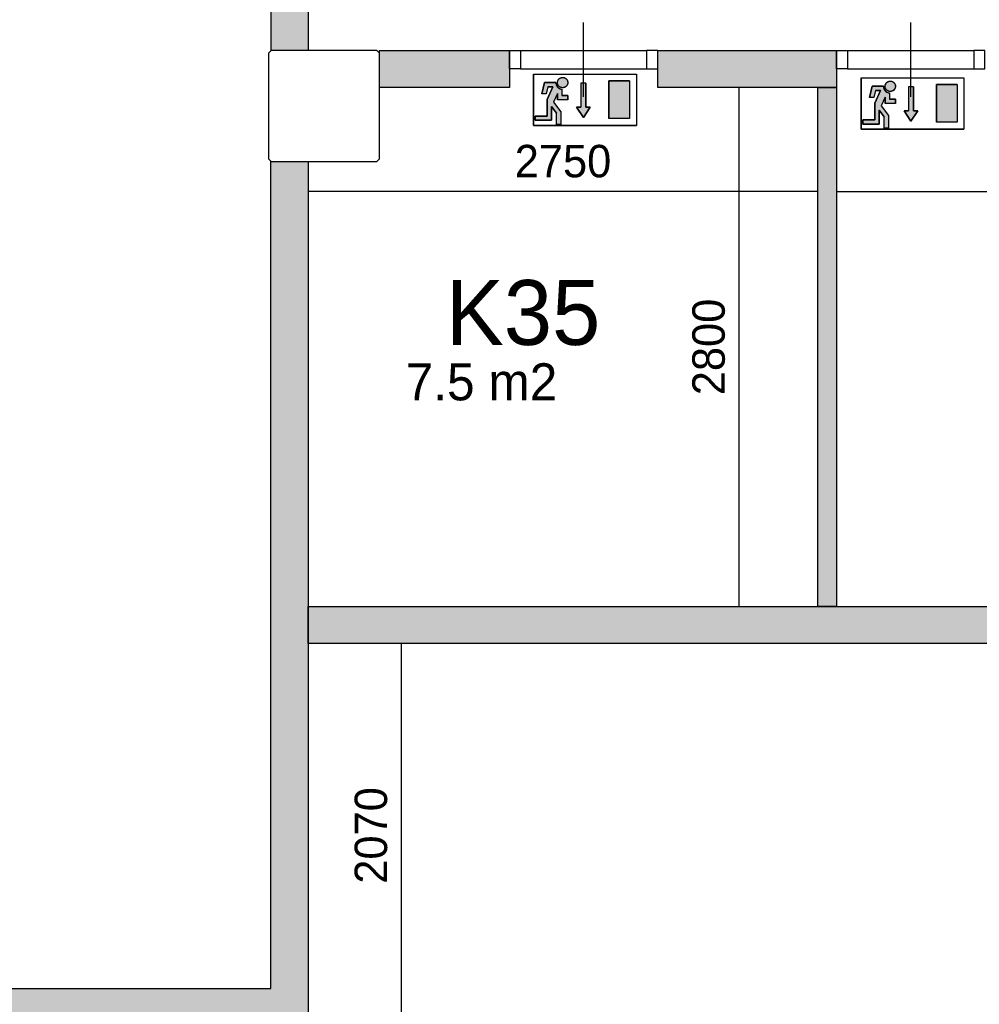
# Model space of a CAD drawing. Extents: x 319440 to 414317, y 3650 to 109188.
# Tile 37 of 46: x 363415 to 368591, y 80973 to 86284. Entities that reach past the tile are written whole.
import ezdxf

# ---------------------------------------------------------------- set-up
doc = ezdxf.new("R2010")
doc.units = 0
doc.header["$MEASUREMENT"] = 0
doc.header["$PDMODE"] = 35
doc.header["$PDSIZE"] = -0.5
doc.layers.get('0').update_dxf_attribs({"linetype": 'CONTINUOUS'})
doc.layers.get('DEFPOINTS').update_dxf_attribs({"linetype": 'CONTINUOUS'})
for name, color, linetype in [('AA$1A---_ARCEER', 252, 'CONTINUOUS'), ('AL22----_BINNENWAND', 252, 'CONTINUOUS'), ('AL32----_BINNENKOZIJN', 252, 'CONTINUOUS'), ('AM$1A---_MAATVOERING', 252, 'CONTINUOUS'), ('Betonpalen', 252, 'CONTINUOUS'), ('Brandweer', 252, 'CONTINUOUS'), ('LAYER01', 252, 'CONTINUOUS'), ('M2', 252, 'CONTINUOUS')]:
    doc.layers.add(name, color=color, linetype=linetype)
doc.styles.add('B-01', font='b-gbp')
doc.dimstyles.new('BBA_STAND', dxfattribs={"dimtxt": 175, "dimasz": 1, "dimexe": 1, "dimexo": 0.001, "dimgap": 75, "dimtad": 1, "dimdec": 0, "dimzin": 0, "dimdsep": 46, "dimtxsty": 'B-01', "dimblk": 'NONE', "dimblk1": 'NONE', "dimblk2": 'PIJL1', "dimcen": 1, "dimse1": 1, "dimse2": 1, "dimclrd": 256, "dimclre": 1, "dimclrt": 256, "dimadec": 0, "dimazin": 0, "dimtfac": 1, "dimtdec": 0, "dimtmove": 0, "dimatfit": 0, "dimldrblk": 'PIJL1', "dimfxl": 1, "dimtolj": 1, "dimtzin": 0, "dimarcsym": 0})

# ---------------------------------------------------------------- blocks, each defined once
blk = doc.blocks.new('*D53')
at = {"layer": 'AM$1A---_MAATVOERING', "lineweight": -2, "transparency": 16777216}
blk.add_line((367820.4, 85358), (371420.5, 85358), dxfattribs=at)
at = {"layer": 'DEFPOINTS', "color": 0, "transparency": 16777216}
for p in [(371420.5, 85358), (367820.4, 85352), (371420.5, 85353.3)]:
    blk.add_point(p, dxfattribs=at)
at = {"layer": 'AM$1A---_MAATVOERING', "transparency": 16777216, "insert": (369620.4, 85520.5), "char_height": 175, "attachment_point": 5, "style": 'B-01'}
blk.add_mtext('\\A1;3600', dxfattribs=at)
blk = doc.blocks.new('_None')
blk = doc.blocks.new('PIJL1')
at = {"color": 1, "linetype": 'ByBlock'}
blk.add_line((0, 82.6), (0, -82.6), dxfattribs=at)
blk.add_solid([(-100, 16.7), (-100, -16.7), (0, 0)], dxfattribs=at)
blk = doc.blocks.new('*D54')
at = {"layer": 'AM$1A---_MAATVOERING', "lineweight": -2, "transparency": 16777216}
blk.add_line((367294, 85919), (367294, 83119), dxfattribs=at)
at = {"layer": 'DEFPOINTS', "color": 0, "transparency": 16777216}
for p in [(367338.4, 85919), (367294, 83119), (367338.4, 83119)]:
    blk.add_point(p, dxfattribs=at)
at = {"layer": 'AM$1A---_MAATVOERING', "transparency": 16777216, "insert": (367131.5, 84519), "char_height": 175, "attachment_point": 5, "rotation": 90, "style": 'B-01'}
blk.add_mtext('\\A1;2800', dxfattribs=at)
blk = doc.blocks.new('*D55')
at = {"layer": 'AM$1A---_MAATVOERING', "lineweight": -2, "transparency": 16777216}
blk.add_line((367720.4, 85358), (364970.4, 85358), dxfattribs=at)
at = {"layer": 'DEFPOINTS', "color": 0, "transparency": 16777216}
for p in [(364970.4, 85358), (364970.4, 83001), (367720.4, 83001)]:
    blk.add_point(p, dxfattribs=at)
at = {"layer": 'AM$1A---_MAATVOERING', "transparency": 16777216, "insert": (366345.4, 85520.5), "char_height": 175, "attachment_point": 5, "style": 'B-01'}
blk.add_mtext('\\A1;2750', dxfattribs=at)
blk = doc.blocks.new('*D65')
at = {"layer": 'AM$1A---_MAATVOERING', "lineweight": -2, "transparency": 16777216}
blk.add_line((365473, 82919), (365473, 80849), dxfattribs=at)
at = {"layer": 'DEFPOINTS', "color": 0, "transparency": 16777216}
for p in [(364970.4, 82919), (364970.4, 80849), (365473, 80849)]:
    blk.add_point(p, dxfattribs=at)
at = {"layer": 'AM$1A---_MAATVOERING', "transparency": 16777216, "insert": (365310.5, 81884), "char_height": 175, "attachment_point": 5, "rotation": 90, "style": 'B-01'}
blk.add_mtext('\\A1;2070', dxfattribs=at)

msp = doc.modelspace()

# ---------------------------------------------------------------- hatches: boundary and pattern name
at = {"layer": 'AA$1A---_ARCEER'}
msp.add_hatch(color=256, dxfattribs=at).paths.add_polyline_path([(364970.4, 80849), (364970.4, 81719), (364770.4, 81719), (364770.4, 81059), (359370.4, 81059), (359370.4, 88599), (361370.4, 88599), (361370.4, 88809), (359160.4, 88809), (359160.4, 80849), (359260.4, 80849)])
at = {"layer": 'AM$1A---_MAATVOERING'}
for points in [[(364971.3, 86119), (364970.8, 89119), (365411.9, 89119), (365299.5, 89319), (364970.7, 89319), (364970.6, 90018.9), (364970.6, 90018.9), (364970.6, 90118.9), (364970.6, 90118.9), (364970.6, 90169), (364870.6, 90169), (364870.6, 90169), (364770.6, 90169), (364770.8, 89219), (364771.3, 86118.9)], [(366056.4, 85919), (366056.4, 86019), (366056.4, 86019), (366056.4, 86119), (365355.8, 86119), (365355.8, 86104.5), (365356.3, 86103.9), (365356.3, 85919)], [(367820.4, 85919), (367820.4, 86119), (366856.4, 86119), (366856.4, 85919)], [(367820.4, 83119), (367820.4, 85919), (367720.4, 85919), (367720.4, 83119)], [(364970.4, 81719), (364970.4, 85518.9), (364770.4, 85518.9), (364770.4, 81719)], [(373120.4, 82919), (373120.4, 83119), (364970.4, 83119), (364970.4, 82919)]]:
    msp.add_hatch(color=256, dxfattribs=at).paths.add_polyline_path(points)
at = {"layer": 'Brandweer'}
h = msp.add_hatch(color=256, dxfattribs=at)
h.paths.add_polyline_path([(366315.5, 85886.3), (366315.5, 85852.7), (366371, 85852.7), (366371, 85875.8), (366338.6, 85875.8), (366338.6, 85909), (366335.7, 85909.9), (366333.6, 85910.4), (366331.3, 85911.1), (366329, 85912), (366326.8, 85913), (366324.9, 85914.1), (366323, 85915.2), (366322.1, 85915.9), (366321, 85916.7), (366319.9, 85917.6), (366318.7, 85918.6), (366317.8, 85919.6), (366316.7, 85920.6), (366315.2, 85922.3), (366313.9, 85924), (366312.6, 85926), (366311.3, 85928.2), (366310.9, 85929.1), (366310.5, 85929.9), (366310, 85930.9), (366309.6, 85932), (366308.8, 85934.1), (366308.5, 85935.2), (366308.1, 85936.6), (366307.7, 85938.7), (366307.6, 85939.4), (366307.6, 85939.5), (366307.6, 85939.3), (366307.6, 85939.4), (366307.4, 85940.7), (366307.2, 85942.9), (366307.1, 85945.2), (366246.1, 85945.2), (366231.1, 85885.1), (366254.9, 85885.1), (366264.2, 85922.1), (366291.1, 85922.1), (366260, 85853.6), (366260, 85764.9), (366195.2, 85764.9), (366195.2, 85741.7), (366283.1, 85741.7), (366283.1, 85815.7), (366310.8, 85780), (366310.8, 85718.6), (366334, 85718.6), (366334, 85788), (366294.1, 85839.2)])
h.paths.add_polyline_path([(366369.4, 85954.2), (366369.4, 85954.4), (366367.6, 85958.5), (366367.4, 85958.7), (366365.2, 85962.1), (366365.1, 85962.3), (366362.1, 85965.5), (366362, 85965.6), (366360, 85967.3), (366359.9, 85967.4), (366357.4, 85969.1), (366357.2, 85969.2), (366355.3, 85970.2), (366355.2, 85970.2), (366351.1, 85971.8), (366351.1, 85971.8), (366344.9, 85972.9), (366344.8, 85972.9), (366337.6, 85972.4), (366337.5, 85972.3), (366332, 85970.5), (366331.8, 85970.5), (366328, 85968.4), (366327.9, 85968.4), (366324.3, 85965.5), (366324.1, 85965.3), (366321.9, 85963), (366321.9, 85962.9), (366319.2, 85959.1), (366319.1, 85959), (366316.9, 85954), (366316.9, 85953.8), (366315.8, 85949.3), (366315.5, 85946.5), (366315.5, 85946.5), (366315.7, 85942), (366315.7, 85941.8), (366316.1, 85939.2), (366316.2, 85939.1), (366317.4, 85935), (366317.5, 85934.8), (366319, 85931.7), (366319.1, 85931.5), (366321.7, 85927.7), (366325, 85924.3), (366325.1, 85924.2), (366328.1, 85921.9), (366328.3, 85921.8), (366331.5, 85920.1), (366331.6, 85920), (366335.7, 85918.5), (366335.8, 85918.5), (366341.8, 85917.5), (366341.8, 85917.5), (366348.5, 85918), (366348.5, 85918), (366352.8, 85919.2), (366352.9, 85919.2), (366357.2, 85921.2), (366357.3, 85921.3), (366360, 85923.1), (366360.1, 85923.2), (366364.4, 85927.3), (366364.5, 85927.4), (366367.4, 85931.6), (366367.5, 85931.8), (366369, 85935), (366369.1, 85935.2), (366370.6, 85940.7), (366370.6, 85940.9), (366370.9, 85944.2), (366370.9, 85944.5), (366370.8, 85948.4), (366370.7, 85948.7)])
h.paths.add_polyline_path([(366492.1, 85812.8), (366468.9, 85812.8), (366468.9, 85942.3), (366441.2, 85942.3), (366441.2, 85812.8), (366418.1, 85812.8), (366455.1, 85757.3)])
h.paths.add_polyline_path([(366703.9, 85954.4), (366592.9, 85954.4), (366592.9, 85751), (366703.9, 85751)])
h = msp.add_hatch(color=256, dxfattribs=at)
h.paths.add_polyline_path([(368105.6, 85889), (368102.7, 85889.9), (368100.6, 85890.4), (368098.3, 85891.1), (368096, 85892), (368093.8, 85893), (368091.9, 85894.1), (368090, 85895.2), (368089.1, 85895.9), (368088, 85896.7), (368086.9, 85897.6), (368085.7, 85898.6), (368084.8, 85899.6), (368083.7, 85900.6), (368082.2, 85902.3), (368080.9, 85904), (368079.6, 85906), (368078.3, 85908.2), (368077.9, 85909.1), (368077.5, 85909.9), (368077, 85910.9), (368076.6, 85912), (368075.8, 85914.1), (368075.5, 85915.2), (368075.1, 85916.6), (368074.7, 85918.7), (368074.6, 85919.4), (368074.6, 85919.5), (368074.6, 85919.3), (368074.6, 85919.4), (368074.4, 85920.7), (368074.2, 85922.9), (368074.1, 85925.2), (368013.1, 85925.2), (367998.1, 85865.1), (368021.9, 85865.1), (368031.2, 85902.1), (368058.1, 85902.1), (368027, 85833.6), (368027, 85744.9), (367962.2, 85744.9), (367962.2, 85721.7), (368050.1, 85721.7), (368050.1, 85795.7), (368077.8, 85760), (368077.8, 85698.6), (368101, 85698.6), (368101, 85768), (368061.1, 85819.2), (368082.5, 85866.3), (368082.5, 85832.7), (368138, 85832.7), (368138, 85855.8), (368105.6, 85855.8)])
h.paths.add_polyline_path([(368136.4, 85934.2), (368136.4, 85934.4), (368134.6, 85938.5), (368134.4, 85938.7), (368132.2, 85942.1), (368132.1, 85942.3), (368129.1, 85945.5), (368129, 85945.6), (368127, 85947.3), (368126.9, 85947.4), (368124.4, 85949.1), (368124.2, 85949.2), (368122.3, 85950.2), (368122.2, 85950.2), (368118.1, 85951.8), (368118.1, 85951.8), (368111.9, 85952.9), (368111.8, 85952.9), (368104.6, 85952.4), (368104.5, 85952.3), (368099, 85950.5), (368098.8, 85950.5), (368095, 85948.4), (368094.9, 85948.4), (368091.3, 85945.5), (368091.1, 85945.3), (368088.9, 85943), (368088.9, 85942.9), (368086.2, 85939.1), (368086.1, 85939), (368083.9, 85934), (368083.9, 85933.8), (368082.8, 85929.3), (368082.5, 85926.5), (368082.5, 85926.5), (368082.7, 85922), (368082.7, 85921.8), (368083.1, 85919.2), (368083.2, 85919.1), (368084.4, 85915), (368084.5, 85914.8), (368086, 85911.7), (368086.1, 85911.5), (368088.7, 85907.7), (368092, 85904.3), (368092.1, 85904.2), (368095.1, 85901.9), (368095.3, 85901.8), (368098.5, 85900.1), (368098.6, 85900), (368102.7, 85898.5), (368102.8, 85898.5), (368108.8, 85897.5), (368108.8, 85897.5), (368115.5, 85898), (368115.5, 85898), (368119.8, 85899.2), (368119.9, 85899.2), (368124.2, 85901.2), (368124.3, 85901.3), (368127, 85903.1), (368127.1, 85903.2), (368131.4, 85907.3), (368131.5, 85907.4), (368134.4, 85911.6), (368134.5, 85911.8), (368136, 85915), (368136.1, 85915.2), (368137.6, 85920.7), (368137.6, 85920.9), (368137.9, 85924.2), (368137.9, 85924.5), (368137.8, 85928.4), (368137.7, 85928.7)])
h.paths.add_polyline_path([(368235.9, 85922.3), (368208.2, 85922.3), (368208.2, 85792.8), (368185.1, 85792.8), (368222.1, 85737.3), (368259.1, 85792.8), (368235.9, 85792.8)])
h.paths.add_polyline_path([(368470.9, 85934.4), (368359.9, 85934.4), (368359.9, 85731), (368470.9, 85731)])

# ---------------------------------------------------------------- linework, layer by layer
at = {"layer": 'AL22----_BINNENWAND'}
for points in [[(364771.3, 86118.9), (364770.8, 89219)], [(364970.8, 89119), (364971.3, 86119)], [(364971.3, 86119), (364771.3, 86118.9)], [(365355.8, 86119), (366056.4, 86119)], [(365355.8, 85919), (365355.8, 86119)], [(366056.4, 86119), (366056.4, 85919)], [(366856.4, 86119), (367820.4, 86119)], [(366856.4, 85919), (366856.4, 86119)], [(367820.4, 86119), (367820.4, 85919)], [(366056.4, 85919), (365356.3, 85919)], [(367820.4, 85919), (366856.4, 85919)], [(367720.4, 83119), (367720.4, 85919)], [(367720.4, 85919), (367820.4, 85919)], [(367820.4, 85919), (367820.4, 83119)], [(364770.4, 81719), (364770.4, 85519)], [(364770.4, 85519), (364970.4, 85519)], [(364970.4, 85519), (364970.4, 81719)], [(364970.4, 83119), (373120.4, 83119)], [(364970.4, 82919), (364970.4, 83119)], [(367820.4, 83119), (367720.4, 83119)], [(373120.4, 82919), (364970.4, 82919)], [(364770.4, 81059), (364770.4, 81719)], [(364970.4, 81719), (364970.4, 80849)], [(359370.4, 81059), (364770.4, 81059)]]:
    msp.add_lwpolyline(points, dxfattribs=at)
at = {"layer": 'AL32----_BINNENKOZIJN'}
for points in [[(366456.5, 85869), (366456.5, 86069), (366456.5, 86269)], [(368220.5, 85869), (368220.5, 86069), (368220.5, 86269)], [(366116.4, 86119), (366796.6, 86119)], [(367880.4, 86119), (368560.6, 86119)], [(366116.4, 86019), (366796.6, 86019.3)], [(367880.4, 86019), (368560.6, 86019.3)]]:
    msp.add_lwpolyline(points, dxfattribs=at)
for points in [[(366056.4, 86119), (366116.4, 86119), (366116.4, 86019), (366056.4, 86019)], [(366856.4, 86119), (366796.6, 86119), (366796.6, 86019.3), (366856.4, 86019.3)], [(367820.4, 86119), (367880.4, 86119), (367880.4, 86019), (367820.4, 86019)], [(368620.4, 86119), (368560.6, 86119), (368560.6, 86019.3), (368620.4, 86019.3)]]:
    msp.add_lwpolyline(points, close=True, dxfattribs=at)
at = {"layer": 'Betonpalen'}
msp.add_lwpolyline([(364771.3, 85518.9), (365341.3, 85518.9), (365356.3, 85533.9), (365356.3, 86103.9), (365341.3, 86118.9), (364771.3, 86118.9), (364756.3, 86103.9), (364756.3, 85533.9)], close=True, dxfattribs=at)
at = {"layer": 'Brandweer'}
for p, q in [((366186, 85991.4, 2600), (366740.9, 85991.4, 2600)), ((366186, 85991.4, 2600), (366186, 85714, 2600)), ((366246.1, 85945.2, 2600), (366231.1, 85885.1, 2600)), ((366307.1, 85945.2, 2600), (366246.1, 85945.2, 2600)), ((366441.2, 85942.3, 2600), (366441.2, 85812.8, 2600)), ((366468.9, 85942.3, 2600), (366468.9, 85812.8, 2600)), ((366592.9, 85954.4, 2600), (366592.9, 85751, 2600)), ((366703.9, 85954.4, 2600), (366592.9, 85954.4, 2600)), ((366703.9, 85954.4, 2600), (366703.9, 85751, 2600)), ((366740.9, 85991.4, 2600), (366740.9, 85714, 2600)), ((367953, 85971.4, 2600), (368507.9, 85971.4, 2600)), ((367953, 85971.4, 2600), (367953, 85694, 2600)), ((368507.9, 85971.4, 2600), (368507.9, 85694, 2600)), ((366264.2, 85922.1, 2600), (366254.9, 85885.1, 2600)), ((366291.1, 85922.1, 2600), (366260, 85853.6, 2600)), ((366264.2, 85922.1, 2600), (366291.1, 85922.1, 2600)), ((366315.5, 85886.3, 2600), (366294.1, 85839.2, 2600)), ((366315.5, 85886.3, 2600), (366315.5, 85852.7, 2600)), ((366338.6, 85909.4, 2600), (366338.6, 85875.8, 2600)), ((368013.1, 85925.2, 2600), (367998.1, 85865.1, 2600)), ((368074.1, 85925.2, 2600), (368013.1, 85925.2, 2600)), ((368031.2, 85902.1, 2600), (368021.9, 85865.1, 2600)), ((368058.1, 85902.1, 2600), (368027, 85833.6, 2600)), ((368031.2, 85902.1, 2600), (368058.1, 85902.1, 2600)), ((368105.6, 85889.4, 2600), (368105.6, 85855.8, 2600)), ((368208.2, 85922.3, 2600), (368208.2, 85792.8, 2600)), ((368235.9, 85922.3, 2600), (368235.9, 85792.8, 2600)), ((368359.9, 85934.4, 2600), (368359.9, 85731, 2600)), ((368470.9, 85934.4, 2600), (368359.9, 85934.4, 2600)), ((368470.9, 85934.4, 2600), (368470.9, 85731, 2600)), ((366254.9, 85885.1, 2600), (366231.1, 85885.1, 2600)), ((366260, 85853.6, 2600), (366260, 85764.9, 2600)), ((366294, 85839.4, 2600), (366334, 85788, 2600)), ((366371, 85852.7, 2600), (366315.5, 85852.7, 2600)), ((366371, 85875.8, 2600), (366338.6, 85875.8, 2600)), ((366371, 85852.7, 2600), (366371, 85875.8, 2600)), ((368021.9, 85865.1, 2600), (367998.1, 85865.1, 2600)), ((368027, 85833.6, 2600), (368027, 85744.9, 2600)), ((368082.5, 85866.3, 2600), (368061.1, 85819.2, 2600)), ((368082.5, 85866.3, 2600), (368082.5, 85832.7, 2600)), ((368138, 85832.7, 2600), (368082.5, 85832.7, 2600)), ((368138, 85855.8, 2600), (368105.6, 85855.8, 2600)), ((368138, 85832.7, 2600), (368138, 85855.8, 2600)), ((366283.1, 85815.7, 2600), (366310.8, 85780, 2600)), ((366283.1, 85741.7, 2600), (366283.1, 85815.7, 2600)), ((366310.8, 85718.6, 2600), (366310.8, 85780, 2600)), ((366334, 85788, 2600), (366334, 85718.6, 2600)), ((366455.1, 85757.3, 2600), (366418.1, 85812.8, 2600)), ((366418.1, 85812.8, 2600), (366441.2, 85812.8, 2600)), ((366492.1, 85812.8, 2600), (366455.1, 85757.3, 2600)), ((366468.9, 85812.8, 2600), (366492.1, 85812.8, 2600)), ((368050.1, 85795.7, 2600), (368077.8, 85760, 2600)), ((368050.1, 85721.7, 2600), (368050.1, 85795.7, 2600)), ((368061, 85819.4, 2600), (368101, 85768, 2600)), ((368222.1, 85737.3, 2600), (368185.1, 85792.8, 2600)), ((368185.1, 85792.8, 2600), (368208.2, 85792.8, 2600)), ((368259.1, 85792.8, 2600), (368222.1, 85737.3, 2600)), ((368235.9, 85792.8, 2600), (368259.1, 85792.8, 2600)), ((366260, 85764.9, 2600), (366195.2, 85764.9, 2600)), ((366195.2, 85764.9, 2600), (366195.2, 85741.7, 2600)), ((366195.2, 85741.7, 2600), (366283.1, 85741.7, 2600)), ((366703.9, 85751, 2600), (366592.9, 85751, 2600)), ((368027, 85744.9, 2600), (367962.2, 85744.9, 2600)), ((367962.2, 85744.9, 2600), (367962.2, 85721.7, 2600)), ((368077.8, 85698.6, 2600), (368077.8, 85760, 2600)), ((368101, 85768, 2600), (368101, 85698.6, 2600)), ((368470.9, 85731, 2600), (368359.9, 85731, 2600)), ((366186, 85714, 2600), (366740.9, 85714, 2600)), ((366334, 85718.6, 2600), (366310.8, 85718.6, 2600)), ((367953, 85694, 2600), (368507.9, 85694, 2600)), ((367962.2, 85721.7, 2600), (368050.1, 85721.7, 2600)), ((368101, 85698.6, 2600), (368077.8, 85698.6, 2600))]:
    msp.add_line(p, q, dxfattribs=at)
at = {"layer": 'Brandweer', "elevation": 2600}
for points in [[(366186, 85714), (366186, 85991.4), (366740.9, 85991.4), (366740.9, 85714), (366186, 85714)], [(366195.2, 85741.7), (366195.2, 85764.9), (366260, 85764.9), (366260, 85853.6), (366291.1, 85922.1), (366264.2, 85922.1), (366254.9, 85885.1), (366231.1, 85885.1), (366246.1, 85945.2), (366307.1, 85945.2), (366307.6, 85939.4), (366308.1, 85936.9), (366308.8, 85934.3), (366309.8, 85931.6), (366311.4, 85928.1), (366313, 85925.4), (366314.3, 85923.5), (366316.3, 85921.2), (366318.1, 85919.3), (366320.9, 85916.8), (366323.6, 85914.9), (366326.6, 85913.1), (366329.6, 85911.8), (366333.7, 85910.4), (366336.6, 85909.7), (366338.6, 85909), (366338.6, 85875.8), (366371, 85875.8), (366371, 85852.7), (366315.5, 85852.7), (366315.5, 85886.3), (366294.1, 85839.2), (366334, 85788), (366334, 85718.6), (366310.8, 85718.6), (366310.8, 85780), (366283.1, 85815.7), (366283.1, 85741.7), (366195.2, 85741.7)], [(366307.1, 85945.2), (366307.1, 85944.8), (366307.1, 85944.4), (366307.1, 85944), (366307.1, 85943.6), (366307.2, 85943.2), (366307.2, 85942.8), (366307.2, 85942.4), (366307.2, 85941.9), (366307.3, 85941.5), (366307.3, 85941.1), (366307.4, 85940.7), (366307.4, 85940.3), (366307.5, 85939.9), (366307.6, 85939.5), (366307.6, 85939.1), (366307.7, 85938.7), (366307.8, 85938.3), (366307.8, 85937.9), (366307.9, 85937.5), (366308, 85937.1), (366308.1, 85936.7), (366308.2, 85936.3), (366308.3, 85935.9), (366308.4, 85935.6), (366308.5, 85935.2), (366308.6, 85934.8), (366308.8, 85934.4), (366308.9, 85934), (366309, 85933.6), (366309.1, 85933.2), (366309.3, 85932.8), (366309.4, 85932.5), (366309.6, 85932.1), (366309.7, 85931.7), (366309.9, 85931.3), (366310, 85930.9), (366310.2, 85930.6), (366310.4, 85930.2), (366310.5, 85929.8), (366310.7, 85929.5), (366310.9, 85929.1), (366311.1, 85928.7), (366311.3, 85928.4), (366311.4, 85928), (366311.6, 85927.7), (366311.8, 85927.3), (366312, 85927), (366312.3, 85926.6), (366312.5, 85926.3), (366312.7, 85925.9), (366312.9, 85925.6), (366313.1, 85925.2), (366313.4, 85924.9), (366313.6, 85924.6), (366313.8, 85924.2), (366314.1, 85923.9), (366314.3, 85923.6), (366314.5, 85923.2), (366314.8, 85922.9), (366315, 85922.6), (366315.3, 85922.3), (366315.6, 85922), (366315.8, 85921.7), (366316.1, 85921.4), (366316.4, 85921), (366316.6, 85920.8), (366316.9, 85920.4), (366317.2, 85920.2), (366317.5, 85919.9), (366317.8, 85919.6), (366318.1, 85919.3), (366318.3, 85919), (366318.6, 85918.7), (366318.9, 85918.5), (366319.2, 85918.2), (366319.6, 85917.9), (366319.9, 85917.6), (366320.2, 85917.4), (366320.5, 85917.1), (366320.8, 85916.9), (366321.1, 85916.6), (366321.5, 85916.4), (366321.8, 85916.1), (366322.1, 85915.9), (366322.4, 85915.7), (366322.8, 85915.4), (366323.1, 85915.2), (366323.4, 85915), (366323.8, 85914.8), (366324.1, 85914.5), (366324.5, 85914.3), (366324.8, 85914.1), (366325.2, 85913.9), (366325.5, 85913.7), (366325.9, 85913.5), (366326.3, 85913.3), (366326.6, 85913.1), (366327, 85912.9), (366327.3, 85912.8), (366327.7, 85912.6), (366328.1, 85912.4), (366328.4, 85912.2), (366328.8, 85912.1), (366329.2, 85911.9), (366329.6, 85911.8), (366329.9, 85911.6), (366330.3, 85911.5), (366330.7, 85911.3), (366331.1, 85911.2), (366331.5, 85911), (366331.9, 85910.9), (366332.2, 85910.8), (366332.6, 85910.7), (366333, 85910.6), (366333.4, 85910.4), (366333.8, 85910.3), (366334.2, 85910.2), (366334.6, 85910.1), (366335, 85910), (366335.4, 85909.9), (366335.8, 85909.9), (366336.2, 85909.8), (366336.6, 85909.7), (366337, 85909.6), (366337.4, 85909.6), (366337.8, 85909.5), (366338.2, 85909.4), (366338.6, 85909.4)], [(366362.8, 85964.8), (366363.8, 85963.8), (366364.7, 85962.8), (366365.5, 85961.7), (366366.3, 85960.6), (366367, 85959.5), (366367.7, 85958.3), (366368.3, 85957.1), (366368.8, 85955.8), (366369.3, 85954.5), (366369.8, 85953.3), (366370.1, 85951.9), (366370.4, 85950.6), (366370.7, 85949.3), (366370.8, 85947.9), (366370.9, 85946.6), (366371, 85945.2), (366370.9, 85943.8), (366370.8, 85942.5), (366370.7, 85941.1), (366370.4, 85939.8), (366370.1, 85938.5), (366369.8, 85937.1), (366369.3, 85935.9), (366368.8, 85934.6), (366368.3, 85933.3), (366367.7, 85932.1), (366367, 85930.9), (366366.3, 85929.8), (366365.5, 85928.7), (366364.7, 85927.6), (366363.8, 85926.6), (366362.8, 85925.6), (366361.8, 85924.6), (366360.8, 85923.8), (366359.7, 85922.9), (366358.6, 85922.1), (366357.5, 85921.4), (366356.3, 85920.7), (366355.1, 85920.1), (366353.8, 85919.6), (366352.6, 85919.1), (366351.3, 85918.7), (366350, 85918.3), (366348.6, 85918), (366347.3, 85917.8), (366345.9, 85917.6), (366344.6, 85917.5), (366343.2, 85917.5), (366341.9, 85917.5), (366340.5, 85917.6), (366339.1, 85917.8), (366337.8, 85918), (366336.5, 85918.3), (366335.2, 85918.7), (366333.9, 85919.1), (366332.6, 85919.6), (366331.4, 85920.1), (366330.1, 85920.7), (366328.9, 85921.4), (366327.8, 85922.1), (366326.7, 85922.9), (366325.6, 85923.8), (366324.6, 85924.6), (366323.6, 85925.6), (366322.7, 85926.6), (366321.8, 85927.6), (366320.9, 85928.7), (366320.1, 85929.8), (366319.4, 85930.9), (366318.7, 85932.1), (366318.1, 85933.3), (366317.6, 85934.6), (366317.1, 85935.9), (366316.7, 85937.1), (366316.3, 85938.5), (366316, 85939.8), (366315.8, 85941.1), (366315.6, 85942.5), (366315.5, 85943.8), (366315.5, 85945.2), (366315.5, 85946.6), (366315.6, 85947.9), (366315.8, 85949.3), (366316, 85950.6), (366316.3, 85951.9), (366316.7, 85953.3), (366317.1, 85954.5), (366317.6, 85955.8), (366318.1, 85957.1), (366318.7, 85958.3), (366319.4, 85959.5), (366320.1, 85960.6), (366320.9, 85961.7), (366321.8, 85962.8), (366322.7, 85963.8), (366323.6, 85964.8), (366324.6, 85965.8), (366325.6, 85966.6), (366326.7, 85967.5), (366327.8, 85968.3), (366329, 85969), (366330.1, 85969.7), (366331.4, 85970.3), (366332.6, 85970.8), (366333.9, 85971.3), (366335.2, 85971.7), (366336.5, 85972.1), (366337.8, 85972.4), (366339.1, 85972.6), (366340.5, 85972.8), (366341.9, 85972.9), (366343.2, 85972.9), (366344.6, 85972.9), (366345.9, 85972.8), (366347.3, 85972.6), (366348.6, 85972.4), (366350, 85972.1), (366351.3, 85971.7), (366352.6, 85971.3), (366353.8, 85970.8), (366355.1, 85970.3), (366356.3, 85969.7), (366357.5, 85969), (366358.6, 85968.3), (366359.7, 85967.5), (366360.8, 85966.6), (366361.8, 85965.8), (366362.8, 85964.8)], [(366315.8, 85949.3), (366316.9, 85953.9), (366319.2, 85959.1), (366321.9, 85962.9), (366324.2, 85965.4), (366328, 85968.4), (366331.9, 85970.5), (366337.5, 85972.4), (366344.9, 85972.9), (366351.1, 85971.8), (366355.2, 85970.2), (366357.3, 85969.1), (366359.9, 85967.3), (366362.1, 85965.5), (366365.2, 85962.2), (366367.5, 85958.6), (366369.4, 85954.3), (366370.8, 85948.6), (366370.9, 85944.3), (366370.6, 85940.8), (366369.1, 85935.2), (366367.5, 85931.7), (366364.5, 85927.4), (366360.1, 85923.2), (366357.3, 85921.3), (366352.9, 85919.2), (366348.5, 85918), (366341.8, 85917.5), (366335.7, 85918.5), (366331.5, 85920), (366328.2, 85921.9), (366325, 85924.2), (366321.7, 85927.7), (366319, 85931.6), (366317.5, 85934.9), (366316.1, 85939.1), (366315.7, 85941.9), (366315.5, 85946.5), (366315.8, 85949.3)], [(366468.9, 85942.3), (366441.2, 85942.3), (366441.2, 85812.8), (366418.1, 85812.8), (366455.1, 85757.3), (366492.1, 85812.8), (366468.9, 85812.8), (366468.9, 85942.3)], [(366592.9, 85751), (366592.9, 85954.4), (366703.9, 85954.4), (366703.9, 85751), (366592.9, 85751)], [(367953, 85694), (367953, 85971.4), (368507.9, 85971.4), (368507.9, 85694), (367953, 85694)], [(368129.8, 85944.8), (368130.8, 85943.8), (368131.7, 85942.8), (368132.5, 85941.7), (368133.3, 85940.6), (368134, 85939.5), (368134.7, 85938.3), (368135.3, 85937.1), (368135.8, 85935.8), (368136.3, 85934.5), (368136.8, 85933.3), (368137.1, 85931.9), (368137.4, 85930.6), (368137.7, 85929.3), (368137.8, 85927.9), (368137.9, 85926.6), (368138, 85925.2), (368137.9, 85923.8), (368137.8, 85922.5), (368137.7, 85921.1), (368137.4, 85919.8), (368137.1, 85918.5), (368136.8, 85917.1), (368136.3, 85915.9), (368135.8, 85914.6), (368135.3, 85913.3), (368134.7, 85912.1), (368134, 85910.9), (368133.3, 85909.8), (368132.5, 85908.7), (368131.7, 85907.6), (368130.8, 85906.6), (368129.8, 85905.6), (368128.8, 85904.6), (368127.8, 85903.8), (368126.7, 85902.9), (368125.6, 85902.1), (368124.5, 85901.4), (368123.3, 85900.7), (368122.1, 85900.1), (368120.8, 85899.6), (368119.6, 85899.1), (368118.3, 85898.7), (368117, 85898.3), (368115.6, 85898), (368114.3, 85897.8), (368112.9, 85897.6), (368111.6, 85897.5), (368110.2, 85897.5), (368108.9, 85897.5), (368107.5, 85897.6), (368106.1, 85897.8), (368104.8, 85898), (368103.5, 85898.3), (368102.2, 85898.7), (368100.9, 85899.1), (368099.6, 85899.6), (368098.4, 85900.1), (368097.1, 85900.7), (368095.9, 85901.4), (368094.8, 85902.1), (368093.7, 85902.9), (368092.6, 85903.8), (368091.6, 85904.6), (368090.6, 85905.6), (368089.7, 85906.6), (368088.8, 85907.6), (368087.9, 85908.7), (368087.1, 85909.8), (368086.4, 85910.9), (368085.7, 85912.1), (368085.1, 85913.3), (368084.6, 85914.6), (368084.1, 85915.9), (368083.7, 85917.1), (368083.3, 85918.5), (368083, 85919.8), (368082.8, 85921.1), (368082.6, 85922.5), (368082.5, 85923.8), (368082.5, 85925.2), (368082.5, 85926.6), (368082.6, 85927.9), (368082.8, 85929.3), (368083, 85930.6), (368083.3, 85931.9), (368083.7, 85933.3), (368084.1, 85934.5), (368084.6, 85935.8), (368085.1, 85937.1), (368085.7, 85938.3), (368086.4, 85939.5), (368087.1, 85940.6), (368087.9, 85941.7), (368088.8, 85942.8), (368089.7, 85943.8), (368090.6, 85944.8), (368091.6, 85945.8), (368092.6, 85946.6), (368093.7, 85947.5), (368094.8, 85948.3), (368096, 85949), (368097.1, 85949.7), (368098.4, 85950.3), (368099.6, 85950.8), (368100.9, 85951.3), (368102.2, 85951.7), (368103.5, 85952.1), (368104.8, 85952.4), (368106.1, 85952.6), (368107.5, 85952.8), (368108.9, 85952.9), (368110.2, 85952.9), (368111.6, 85952.9), (368112.9, 85952.8), (368114.3, 85952.6), (368115.6, 85952.4), (368117, 85952.1), (368118.3, 85951.7), (368119.6, 85951.3), (368120.8, 85950.8), (368122.1, 85950.3), (368123.3, 85949.7), (368124.5, 85949), (368125.6, 85948.3), (368126.7, 85947.5), (368127.8, 85946.6), (368128.8, 85945.8), (368129.8, 85944.8)], [(368082.8, 85929.3), (368083.9, 85933.9), (368086.2, 85939.1), (368088.9, 85942.9), (368091.2, 85945.4), (368095, 85948.4), (368098.9, 85950.5), (368104.5, 85952.4), (368111.9, 85952.9), (368118.1, 85951.8), (368122.2, 85950.2), (368124.3, 85949.1), (368126.9, 85947.3), (368129.1, 85945.5), (368132.2, 85942.2), (368134.5, 85938.6), (368136.4, 85934.3), (368137.8, 85928.6), (368137.9, 85924.3), (368137.6, 85920.8), (368136.1, 85915.2), (368134.5, 85911.7), (368131.5, 85907.4), (368127.1, 85903.2), (368124.3, 85901.3), (368119.9, 85899.2), (368115.5, 85898), (368108.8, 85897.5), (368102.7, 85898.5), (368098.5, 85900), (368095.2, 85901.9), (368092, 85904.2), (368088.7, 85907.7), (368086, 85911.6), (368084.5, 85914.9), (368083.1, 85919.1), (368082.7, 85921.9), (368082.5, 85926.5), (368082.8, 85929.3)], [(367962.2, 85721.7), (367962.2, 85744.9), (368027, 85744.9), (368027, 85833.6), (368058.1, 85902.1), (368031.2, 85902.1), (368021.9, 85865.1), (367998.1, 85865.1), (368013.1, 85925.2), (368074.1, 85925.2), (368074.6, 85919.4), (368075.1, 85916.9), (368075.8, 85914.3), (368076.8, 85911.6), (368078.4, 85908.1), (368080, 85905.4), (368081.3, 85903.5), (368083.3, 85901.2), (368085.1, 85899.3), (368087.9, 85896.8), (368090.6, 85894.9), (368093.6, 85893.1), (368096.6, 85891.8), (368100.7, 85890.4), (368103.6, 85889.7), (368105.6, 85889), (368105.6, 85855.8), (368138, 85855.8), (368138, 85832.7), (368082.5, 85832.7), (368082.5, 85866.3), (368061.1, 85819.2), (368101, 85768), (368101, 85698.6), (368077.8, 85698.6), (368077.8, 85760), (368050.1, 85795.7), (368050.1, 85721.7), (367962.2, 85721.7)], [(368074.1, 85925.2), (368074.1, 85924.8), (368074.1, 85924.4), (368074.1, 85924), (368074.1, 85923.6), (368074.2, 85923.2), (368074.2, 85922.8), (368074.2, 85922.4), (368074.2, 85921.9), (368074.3, 85921.5), (368074.3, 85921.1), (368074.4, 85920.7), (368074.4, 85920.3), (368074.5, 85919.9), (368074.6, 85919.5), (368074.6, 85919.1), (368074.7, 85918.7), (368074.8, 85918.3), (368074.8, 85917.9), (368074.9, 85917.5), (368075, 85917.1), (368075.1, 85916.7), (368075.2, 85916.3), (368075.3, 85915.9), (368075.4, 85915.6), (368075.5, 85915.2), (368075.6, 85914.8), (368075.8, 85914.4), (368075.9, 85914), (368076, 85913.6), (368076.1, 85913.2), (368076.3, 85912.8), (368076.4, 85912.5), (368076.6, 85912.1), (368076.7, 85911.7), (368076.9, 85911.3), (368077, 85910.9), (368077.2, 85910.6), (368077.4, 85910.2), (368077.5, 85909.8), (368077.7, 85909.5), (368077.9, 85909.1), (368078.1, 85908.7), (368078.3, 85908.4), (368078.4, 85908), (368078.6, 85907.7), (368078.8, 85907.3), (368079, 85907), (368079.3, 85906.6), (368079.5, 85906.3), (368079.7, 85905.9), (368079.9, 85905.6), (368080.1, 85905.2), (368080.4, 85904.9), (368080.6, 85904.6), (368080.8, 85904.2), (368081.1, 85903.9), (368081.3, 85903.6), (368081.5, 85903.2), (368081.8, 85902.9), (368082, 85902.6), (368082.3, 85902.3), (368082.6, 85902), (368082.8, 85901.7), (368083.1, 85901.4), (368083.4, 85901), (368083.6, 85900.8), (368083.9, 85900.4), (368084.2, 85900.2), (368084.5, 85899.9), (368084.8, 85899.6), (368085.1, 85899.3), (368085.3, 85899), (368085.6, 85898.7), (368085.9, 85898.5), (368086.2, 85898.2), (368086.6, 85897.9), (368086.9, 85897.6), (368087.2, 85897.4), (368087.5, 85897.1), (368087.8, 85896.9), (368088.1, 85896.6), (368088.5, 85896.4), (368088.8, 85896.1), (368089.1, 85895.9), (368089.4, 85895.7), (368089.8, 85895.4), (368090.1, 85895.2), (368090.4, 85895), (368090.8, 85894.8), (368091.1, 85894.5), (368091.5, 85894.3), (368091.8, 85894.1), (368092.2, 85893.9), (368092.5, 85893.7), (368092.9, 85893.5), (368093.3, 85893.3), (368093.6, 85893.1), (368094, 85892.9), (368094.3, 85892.8), (368094.7, 85892.6), (368095.1, 85892.4), (368095.4, 85892.2), (368095.8, 85892.1), (368096.2, 85891.9), (368096.6, 85891.8), (368096.9, 85891.6), (368097.3, 85891.5), (368097.7, 85891.3), (368098.1, 85891.2), (368098.5, 85891), (368098.9, 85890.9), (368099.2, 85890.8), (368099.6, 85890.7), (368100, 85890.6), (368100.4, 85890.4), (368100.8, 85890.3), (368101.2, 85890.2), (368101.6, 85890.1), (368102, 85890), (368102.4, 85889.9), (368102.8, 85889.9), (368103.2, 85889.8), (368103.6, 85889.7), (368104, 85889.6), (368104.4, 85889.6), (368104.8, 85889.5), (368105.2, 85889.4), (368105.6, 85889.4)], [(368235.9, 85922.3), (368208.2, 85922.3), (368208.2, 85792.8), (368185.1, 85792.8), (368222.1, 85737.3), (368259.1, 85792.8), (368235.9, 85792.8), (368235.9, 85922.3)], [(368359.9, 85731), (368359.9, 85934.4), (368470.9, 85934.4), (368470.9, 85731), (368359.9, 85731)]]:
    msp.add_lwpolyline(points, dxfattribs=at)
for points in [[(366307.1, 85945.2), (366307.7, 85938.5), (366311.2, 85928.6), (366314.7, 85923.1), (366318.2, 85919.1), (366324.3, 85914.4), (366330.7, 85911.3), (366335.6, 85909.9), (366338.6, 85909), (366338.6, 85875.8), (366371, 85875.8), (366371, 85852.7), (366315.5, 85852.7), (366315.5, 85886.3), (366294.1, 85839.2), (366334, 85788), (366334, 85718.6), (366310.8, 85718.6), (366310.8, 85780), (366283.1, 85815.7), (366283.1, 85741.7), (366195.2, 85741.7), (366195.2, 85764.9), (366260, 85764.9), (366260, 85853.6), (366291.1, 85922.1), (366264.2, 85922.1), (366254.9, 85885.1), (366231.1, 85885.1), (366246.1, 85945.2)], [(368074.1, 85925.2), (368074.7, 85918.5), (368078.2, 85908.6), (368081.7, 85903.1), (368085.2, 85899.1), (368091.3, 85894.4), (368097.7, 85891.3), (368102.6, 85889.9), (368105.6, 85889), (368105.6, 85855.8), (368138, 85855.8), (368138, 85832.7), (368082.5, 85832.7), (368082.5, 85866.3), (368061.1, 85819.2), (368101, 85768), (368101, 85698.6), (368077.8, 85698.6), (368077.8, 85760), (368050.1, 85795.7), (368050.1, 85721.7), (367962.2, 85721.7), (367962.2, 85744.9), (368027, 85744.9), (368027, 85833.6), (368058.1, 85902.1), (368031.2, 85902.1), (368021.9, 85865.1), (367998.1, 85865.1), (368013.1, 85925.2)]]:
    msp.add_lwpolyline(points, close=True, dxfattribs=at)

# ---------------------------------------------------------------- texts
at = {"layer": 'LAYER01', "style": 'B-01'}
msp.add_text('K35', height=350, rotation=0, dxfattribs=at).set_placement((365713.9, 84530))
at = {"layer": 'M2', "insert": (365497, 84431), "char_height": 200, "width": 1805, "attachment_point": 1, "style": 'B-01'}
msp.add_mtext('7.5 m2', dxfattribs=at)

# ---------------------------------------------------------------- dimensions: what is measured, and where the dimension line sits
at = {"layer": 'AM$1A---_MAATVOERING'}
for base, p1, p2, picture, middle in [((367294, 83119), (367338.4, 85919), (367338.4, 83119), '*D54', (367131.5, 84519)), ((365473, 80849), (364970.4, 82919), (364970.4, 80849), '*D65', (365310.5, 81884))]:
    dim = msp.add_linear_dim(base=base, p1=p1, p2=p2, angle=270, dimstyle='BBA_STAND', dxfattribs=at)
    dim.commit()
    dim.dimension.update_dxf_attribs({"geometry": picture, "text_midpoint": middle})
for base, p1, p2, picture, middle in [((364970.4, 85358), (367720.4, 83001), (364970.4, 83001), '*D55', (366345.4, 85520.5)), ((371420.5, 85358), (367820.4, 85352), (371420.5, 85353.3), '*D53', (369620.4, 85520.5))]:
    dim = msp.add_linear_dim(base=base, p1=p1, p2=p2, dimstyle='BBA_STAND', dxfattribs=at)
    dim.commit()
    dim.dimension.update_dxf_attribs({"geometry": picture, "text_midpoint": middle})

doc.saveas('drawing.dxf')
